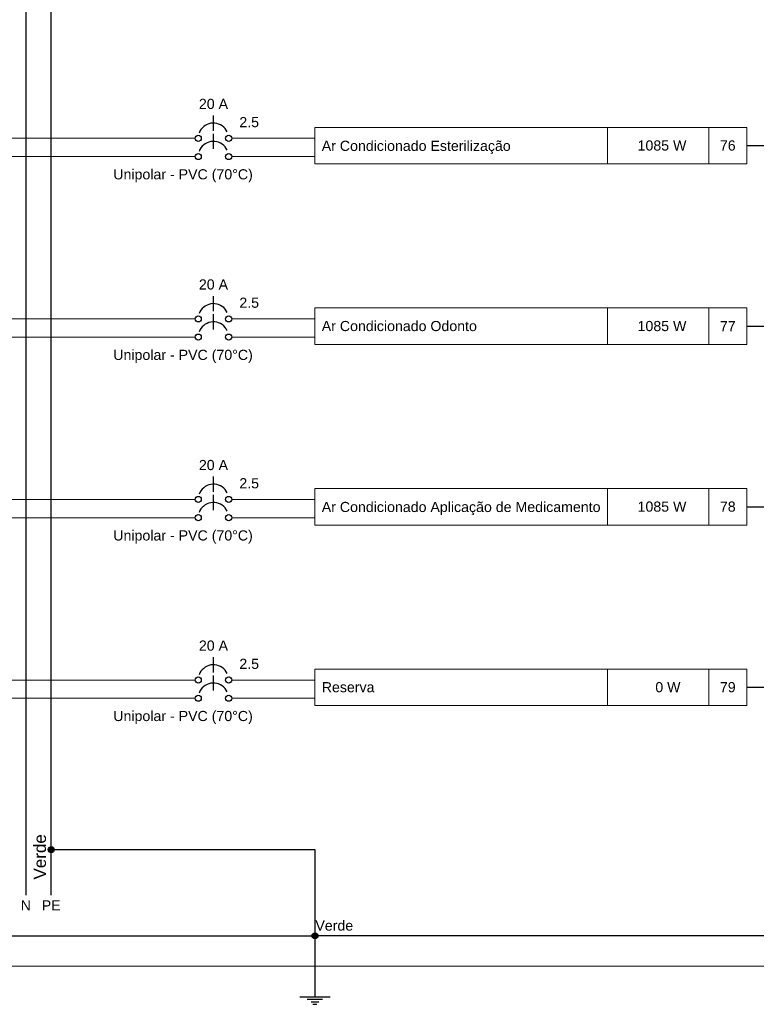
# Model space of a CAD drawing. Extents: x 5066 to 9756, y -2696 to -1109.
# Tile 40 of 208: x 9455 to 9470, y -2650 to -2631. Entities that reach past the tile are written whole.
import ezdxf

# ---------------------------------------------------------------- set-up
doc = ezdxf.new("R2010")
doc.units = 0
doc.header["$MEASUREMENT"] = 0
doc.linetypes.add('NULL', pattern=[0])
doc.layers.add('Carimbo', color=2, linetype='CONTINUOUS')
for name, color, linetype, lineweight in [('DI-Barramento Neutro', 6, 'CONTINUOUS', 30), ('DI-Disjuntor', 3, 'CONTINUOUS', 30), ('DI-Fios', 3, 'CONTINUOUS', 30), ('DI-Linhas do diagrama', 3, 'CONTINUOUS', 20), ('DI-Pontilhado', 3, 'CONTINUOUS', 20), ('DI-Textos do diagrama', 2, 'CONTINUOUS', 20)]:
    doc.layers.add(name, color=color, linetype=linetype, lineweight=lineweight)
doc.styles.add('Arial', font='arial.ttf')

msp = doc.modelspace()

# ---------------------------------------------------------------- hatches: boundary and pattern name
at = {"layer": 'DI-Fios', "linetype": 'Continuous'}
for points in [[(9455.794, -2647.218), (9455.793, -2647.213), (9455.793, -2647.207), (9455.792, -2647.202), (9455.79, -2647.197), (9455.788, -2647.193), (9455.786, -2647.188), (9455.783, -2647.183), (9455.78, -2647.179), (9455.776, -2647.175), (9455.772, -2647.172), (9455.768, -2647.169), (9455.764, -2647.166), (9455.759, -2647.164), (9455.754, -2647.162), (9455.749, -2647.16), (9455.744, -2647.159), (9455.739, -2647.158), (9455.734, -2647.158), (9455.728, -2647.158), (9455.723, -2647.159), (9455.718, -2647.16), (9455.713, -2647.162), (9455.708, -2647.164), (9455.704, -2647.166), (9455.699, -2647.169), (9455.695, -2647.172), (9455.691, -2647.175), (9455.688, -2647.179), (9455.684, -2647.183), (9455.682, -2647.188), (9455.679, -2647.193), (9455.677, -2647.197), (9455.676, -2647.202), (9455.675, -2647.207), (9455.674, -2647.213), (9455.674, -2647.218), (9455.674, -2647.223), (9455.675, -2647.228), (9455.676, -2647.233), (9455.677, -2647.238), (9455.679, -2647.243), (9455.682, -2647.248), (9455.684, -2647.252), (9455.688, -2647.256), (9455.691, -2647.26), (9455.695, -2647.264), (9455.699, -2647.267), (9455.704, -2647.27), (9455.708, -2647.272), (9455.713, -2647.274), (9455.718, -2647.276), (9455.723, -2647.277), (9455.728, -2647.278), (9455.734, -2647.278), (9455.739, -2647.278), (9455.744, -2647.277), (9455.749, -2647.276), (9455.754, -2647.274), (9455.759, -2647.272), (9455.764, -2647.27), (9455.768, -2647.267), (9455.772, -2647.264), (9455.776, -2647.26), (9455.78, -2647.256), (9455.783, -2647.252), (9455.786, -2647.248), (9455.788, -2647.243), (9455.79, -2647.238), (9455.792, -2647.233), (9455.793, -2647.228), (9455.793, -2647.223)], [(9460.994, -2648.918), (9460.993, -2648.913), (9460.993, -2648.907), (9460.992, -2648.902), (9460.99, -2648.897), (9460.988, -2648.893), (9460.986, -2648.888), (9460.983, -2648.883), (9460.98, -2648.879), (9460.976, -2648.875), (9460.972, -2648.872), (9460.968, -2648.869), (9460.964, -2648.866), (9460.959, -2648.864), (9460.954, -2648.862), (9460.949, -2648.86), (9460.944, -2648.859), (9460.939, -2648.858), (9460.934, -2648.858), (9460.928, -2648.858), (9460.923, -2648.859), (9460.918, -2648.86), (9460.913, -2648.862), (9460.908, -2648.864), (9460.904, -2648.866), (9460.899, -2648.869), (9460.895, -2648.872), (9460.891, -2648.875), (9460.888, -2648.879), (9460.884, -2648.883), (9460.882, -2648.888), (9460.879, -2648.893), (9460.877, -2648.897), (9460.876, -2648.902), (9460.875, -2648.907), (9460.874, -2648.913), (9460.874, -2648.918), (9460.874, -2648.923), (9460.875, -2648.928), (9460.876, -2648.933), (9460.877, -2648.938), (9460.879, -2648.943), (9460.882, -2648.948), (9460.884, -2648.952), (9460.888, -2648.956), (9460.891, -2648.96), (9460.895, -2648.964), (9460.899, -2648.967), (9460.904, -2648.97), (9460.908, -2648.972), (9460.913, -2648.974), (9460.918, -2648.976), (9460.923, -2648.977), (9460.928, -2648.978), (9460.934, -2648.978), (9460.939, -2648.978), (9460.944, -2648.977), (9460.949, -2648.976), (9460.954, -2648.974), (9460.959, -2648.972), (9460.964, -2648.97), (9460.968, -2648.967), (9460.972, -2648.964), (9460.976, -2648.96), (9460.98, -2648.956), (9460.983, -2648.952), (9460.986, -2648.948), (9460.988, -2648.943), (9460.99, -2648.938), (9460.992, -2648.933), (9460.993, -2648.928), (9460.993, -2648.923)]]:
    msp.add_hatch(color=3, dxfattribs=at).paths.add_polyline_path(points)

# ---------------------------------------------------------------- linework, layer by layer
at = {"layer": 'Carimbo', "color": 116, "true_color": 0x136734}
msp.add_line((9455.734, -2648.118), (9455.734, -2618.298), dxfattribs=at)
at = {"layer": 'DI-Barramento Neutro', "color": 142}
msp.add_line((9455.234, -2618.298), (9455.234, -2648.118), dxfattribs=at)
at = {"layer": 'DI-Disjuntor'}
for p, q in [((9458.934, -2633.044), (9458.934, -2632.744)), ((9458.934, -2633.404), (9458.934, -2633.104)), ((9458.934, -2636.604), (9458.934, -2636.304)), ((9458.934, -2636.964), (9458.934, -2636.664)), ((9458.934, -2640.164), (9458.934, -2639.864)), ((9458.934, -2640.524), (9458.934, -2640.224)), ((9458.934, -2643.724), (9458.934, -2643.424)), ((9458.934, -2644.084), (9458.934, -2643.784))]:
    msp.add_line(p, q, dxfattribs=at)
for points in [[(9459.205, -2633.067), (9459.187, -2633.033), (9459.163, -2633.001), (9459.136, -2632.973), (9459.106, -2632.948), (9459.072, -2632.928), (9459.036, -2632.912), (9458.999, -2632.901), (9458.96, -2632.895), (9458.921, -2632.894), (9458.882, -2632.898), (9458.843, -2632.908), (9458.807, -2632.922), (9458.772, -2632.941), (9458.741, -2632.964), (9458.712, -2632.991), (9458.688, -2633.022), (9458.668, -2633.055), (9458.652, -2633.091)], [(9459.205, -2633.427), (9459.187, -2633.393), (9459.163, -2633.361), (9459.136, -2633.333), (9459.106, -2633.308), (9459.072, -2633.288), (9459.036, -2633.272), (9458.999, -2633.261), (9458.96, -2633.255), (9458.921, -2633.254), (9458.882, -2633.258), (9458.843, -2633.268), (9458.807, -2633.282), (9458.772, -2633.301), (9458.741, -2633.324), (9458.712, -2633.351), (9458.688, -2633.382), (9458.668, -2633.415), (9458.652, -2633.451)], [(9459.205, -2636.627), (9459.187, -2636.593), (9459.163, -2636.561), (9459.136, -2636.533), (9459.106, -2636.508), (9459.072, -2636.488), (9459.036, -2636.472), (9458.999, -2636.461), (9458.96, -2636.455), (9458.921, -2636.454), (9458.882, -2636.458), (9458.843, -2636.468), (9458.807, -2636.482), (9458.772, -2636.501), (9458.741, -2636.524), (9458.712, -2636.551), (9458.688, -2636.582), (9458.668, -2636.615), (9458.652, -2636.651)], [(9459.205, -2636.987), (9459.187, -2636.953), (9459.163, -2636.921), (9459.136, -2636.893), (9459.106, -2636.868), (9459.072, -2636.848), (9459.036, -2636.832), (9458.999, -2636.821), (9458.96, -2636.815), (9458.921, -2636.814), (9458.882, -2636.818), (9458.843, -2636.828), (9458.807, -2636.842), (9458.772, -2636.861), (9458.741, -2636.884), (9458.712, -2636.911), (9458.688, -2636.942), (9458.668, -2636.975), (9458.652, -2637.011)], [(9459.205, -2640.187), (9459.187, -2640.153), (9459.163, -2640.121), (9459.136, -2640.093), (9459.106, -2640.068), (9459.072, -2640.048), (9459.036, -2640.032), (9458.999, -2640.021), (9458.96, -2640.015), (9458.921, -2640.014), (9458.882, -2640.018), (9458.843, -2640.028), (9458.807, -2640.042), (9458.772, -2640.061), (9458.741, -2640.084), (9458.712, -2640.111), (9458.688, -2640.142), (9458.668, -2640.175), (9458.652, -2640.211)], [(9459.205, -2640.547), (9459.187, -2640.513), (9459.163, -2640.481), (9459.136, -2640.453), (9459.106, -2640.428), (9459.072, -2640.408), (9459.036, -2640.392), (9458.999, -2640.381), (9458.96, -2640.375), (9458.921, -2640.374), (9458.882, -2640.378), (9458.843, -2640.388), (9458.807, -2640.402), (9458.772, -2640.421), (9458.741, -2640.444), (9458.712, -2640.471), (9458.688, -2640.502), (9458.668, -2640.535), (9458.652, -2640.571)], [(9459.205, -2643.747), (9459.187, -2643.713), (9459.163, -2643.681), (9459.136, -2643.653), (9459.106, -2643.628), (9459.072, -2643.608), (9459.036, -2643.592), (9458.999, -2643.581), (9458.96, -2643.575), (9458.921, -2643.574), (9458.882, -2643.578), (9458.843, -2643.588), (9458.807, -2643.602), (9458.772, -2643.621), (9458.741, -2643.644), (9458.712, -2643.671), (9458.688, -2643.702), (9458.668, -2643.735), (9458.652, -2643.771)], [(9459.205, -2644.107), (9459.187, -2644.073), (9459.163, -2644.041), (9459.136, -2644.013), (9459.106, -2643.988), (9459.072, -2643.968), (9459.036, -2643.952), (9458.999, -2643.941), (9458.96, -2643.935), (9458.921, -2643.934), (9458.882, -2643.938), (9458.843, -2643.948), (9458.807, -2643.962), (9458.772, -2643.981), (9458.741, -2644.004), (9458.712, -2644.031), (9458.688, -2644.062), (9458.668, -2644.095), (9458.652, -2644.131)]]:
    msp.add_lwpolyline(points, dxfattribs=at)
for centre in [(9458.634, -2633.194), (9459.234, -2633.194), (9458.634, -2633.554), (9459.234, -2633.554), (9458.634, -2636.754), (9459.234, -2636.754), (9458.634, -2637.114), (9459.234, -2637.114), (9458.634, -2640.314), (9459.234, -2640.314), (9458.634, -2640.674), (9459.234, -2640.674), (9458.634, -2643.874), (9459.234, -2643.874), (9458.634, -2644.234), (9459.234, -2644.234)]:
    msp.add_circle(centre, 0.06, dxfattribs=at)
at = {"layer": 'DI-Fios'}
for p, q in [((9469.451, -2633.338), (9469.951, -2633.338)), ((9469.451, -2636.898), (9469.951, -2636.898)), ((9469.451, -2640.458), (9469.951, -2640.458)), ((9469.451, -2644.018), (9469.951, -2644.018)), ((9455.734, -2647.218), (9460.934, -2647.218)), ((9460.934, -2647.218), (9460.934, -2648.918)), ((9440.194, -2648.918), (9460.934, -2648.918)), ((9460.934, -2648.918), (9460.934, -2650.118)), ((9469.951, -2648.918), (9460.934, -2648.918)), ((9460.634, -2650.118), (9461.234, -2650.118)), ((9460.784, -2650.168), (9461.084, -2650.168)), ((9460.859, -2650.218), (9461.009, -2650.218)), ((9460.896, -2650.268), (9460.971, -2650.268))]:
    msp.add_line(p, q, dxfattribs=at)
for centre in [(9455.734, -2647.218), (9455.734, -2647.218), (9460.934, -2648.918), (9460.934, -2648.918)]:
    msp.add_circle(centre, 0.06, dxfattribs=at)
at = {"layer": 'DI-Linhas do diagrama'}
for p, q in [((9469.451, -2632.978), (9460.934, -2632.978)), ((9460.934, -2632.978), (9460.934, -2633.698)), ((9466.701, -2633.698), (9466.701, -2632.978)), ((9468.701, -2633.698), (9468.701, -2632.978)), ((9469.451, -2633.698), (9469.451, -2632.978)), ((9454.734, -2633.194), (9458.574, -2633.194)), ((9459.294, -2633.194), (9460.934, -2633.194)), ((9454.234, -2633.554), (9458.574, -2633.554)), ((9459.294, -2633.554), (9460.934, -2633.554)), ((9460.934, -2633.698), (9469.451, -2633.698)), ((9469.451, -2636.538), (9460.934, -2636.538)), ((9460.934, -2636.538), (9460.934, -2637.258)), ((9466.701, -2637.258), (9466.701, -2636.538)), ((9468.701, -2637.258), (9468.701, -2636.538)), ((9469.451, -2637.258), (9469.451, -2636.538)), ((9454.734, -2636.754), (9458.574, -2636.754)), ((9459.294, -2636.754), (9460.934, -2636.754)), ((9454.234, -2637.114), (9458.574, -2637.114)), ((9459.294, -2637.114), (9460.934, -2637.114)), ((9460.934, -2637.258), (9469.451, -2637.258)), ((9469.451, -2640.098), (9460.934, -2640.098)), ((9460.934, -2640.098), (9460.934, -2640.818)), ((9466.701, -2640.818), (9466.701, -2640.098)), ((9468.701, -2640.818), (9468.701, -2640.098)), ((9469.451, -2640.818), (9469.451, -2640.098)), ((9454.734, -2640.314), (9458.574, -2640.314)), ((9459.294, -2640.314), (9460.934, -2640.314)), ((9454.234, -2640.674), (9458.574, -2640.674)), ((9459.294, -2640.674), (9460.934, -2640.674)), ((9460.934, -2640.818), (9469.451, -2640.818)), ((9469.451, -2643.658), (9460.934, -2643.658)), ((9460.934, -2643.658), (9460.934, -2644.378)), ((9466.701, -2644.378), (9466.701, -2643.658)), ((9468.701, -2644.378), (9468.701, -2643.658)), ((9469.451, -2644.378), (9469.451, -2643.658)), ((9454.734, -2643.874), (9458.574, -2643.874)), ((9459.294, -2643.874), (9460.934, -2643.874)), ((9454.234, -2644.234), (9458.574, -2644.234)), ((9459.294, -2644.234), (9460.934, -2644.234)), ((9460.934, -2644.378), (9469.451, -2644.378))]:
    msp.add_line(p, q, dxfattribs=at)
at = {"layer": 'DI-Pontilhado'}
msp.add_line((9439.181, -2649.518), (9470.951, -2649.518), dxfattribs=at)

# ---------------------------------------------------------------- texts
at = {"layer": 'Carimbo', "color": 116, "true_color": 0x136734, "insert": (9455.634, -2647.808), "char_height": 0.24, "width": 0.74543, "attachment_point": 7, "rotation": 90.0002, "line_spacing_factor": 0.6, "style": 'Arial'}
msp.add_mtext('Verde', dxfattribs=at)
at = {"layer": 'Carimbo', "color": 116, "true_color": 0x136734, "insert": (9455.734, -2648.418), "char_height": 0.2, "width": 0.74573, "attachment_point": 8, "line_spacing_factor": 0.6, "style": 'Arial'}
msp.add_mtext('PE', dxfattribs=at)
at = {"layer": 'DI-Barramento Neutro', "color": 142, "insert": (9455.234, -2648.418), "char_height": 0.2, "width": 0.40366, "attachment_point": 8, "line_spacing_factor": 0.6, "style": 'Arial'}
msp.add_mtext('N', dxfattribs=at)
at = {"layer": 'DI-Fios', "linetype": 'NULL', "insert": (9460.944, -2648.818), "char_height": 0.2, "width": 1.49085, "attachment_point": 7, "line_spacing_factor": 0.6, "style": 'Arial'}
msp.add_mtext('Verde', dxfattribs=at)
at = {"layer": 'DI-Textos do diagrama', "linetype": 'NULL', "char_height": 0.2, "line_spacing_factor": 0.6, "style": 'Arial'}
for s, insert, width, attachment_point in [('20 A', (9458.934, -2632.618), 1.14939, 8), ('2.5', (9459.444, -2632.978), 0.77652, 7), ('Ar Condicionado Esterilização', (9461.069, -2633.504), 7.45366, 7), ('  1085 W', (9467.701, -2633.438), 2.23567, 8), ('76', (9469.076, -2633.438), 0.62134, 8), ('Unipolar - PVC (70%%dC)', (9458.334, -2634.064), 5.48232, 8), ('20 A', (9458.934, -2636.178), 1.14939, 8), ('2.5', (9459.444, -2636.538), 0.77652, 7), ('Ar Condicionado Odonto', (9461.069, -2636.998), 6.1186, 7), ('  1085 W', (9467.701, -2636.998), 2.23567, 8), ('77', (9469.076, -2636.998), 0.62134, 8), ('Unipolar - PVC (70%%dC)', (9458.334, -2637.624), 5.48232, 8), ('20 A', (9458.934, -2639.738), 1.14939, 8), ('2.5', (9459.444, -2640.098), 0.77652, 7), ('Ar Condicionado Aplicação de Medicamento', (9461.069, -2640.624), 10.99451, 7), ('  1085 W', (9467.701, -2640.558), 2.23567, 8), ('78', (9469.076, -2640.558), 0.62134, 8), ('Unipolar - PVC (70%%dC)', (9458.334, -2641.184), 5.48232, 8), ('20 A', (9458.934, -2643.298), 1.14939, 8), ('2.5', (9459.444, -2643.658), 0.77652, 7), ('Reserva', (9461.069, -2644.118), 2.08079, 7), ('     0 W', (9467.701, -2644.118), 1.76921, 8), ('79', (9469.076, -2644.118), 0.62134, 8), ('Unipolar - PVC (70%%dC)', (9458.334, -2644.744), 5.48232, 8)]:
    msp.add_mtext(s, dxfattribs=dict(at, insert=insert, width=width, attachment_point=attachment_point))

doc.saveas('drawing.dxf')
